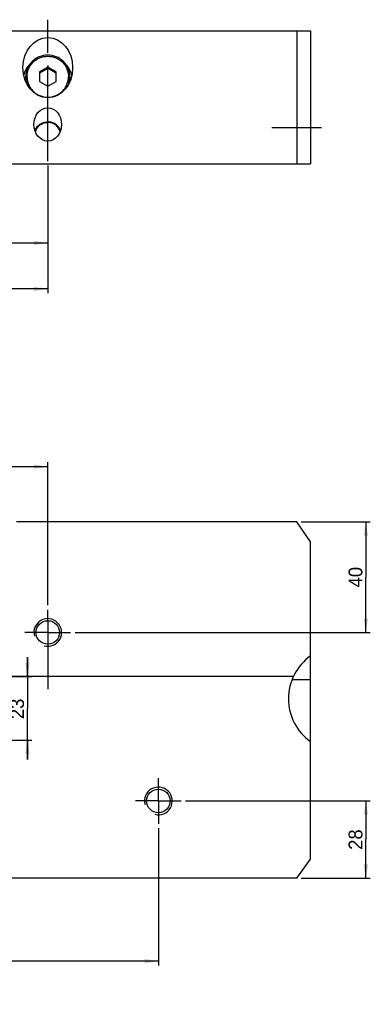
# Paper-space layout 'MG303647-00_KON_3PLEX_X1_2_2' of a CAD drawing. Header units: millimetres. Extents: x 1 to 840, y 1 to 593.
# Tile 11 of 14: x 630 to 694, y 144 to 322. Entities that reach past the tile are written whole.
import ezdxf
from ezdxf.enums import TextEntityAlignment as Align

# ---------------------------------------------------------------- set-up
doc = ezdxf.new("R2010")
doc.units = ezdxf.units.MM
doc.header["$LTSCALE"] = 32.67
doc.linetypes.add('CENTER', pattern=[0.6, 0.375, -0.075, 0.075, -0.075])
doc.layers.get('0').update_dxf_attribs({"linetype": 'CONTINUOUS'})
doc.layers.add('AXS', color=7, linetype='CONTINUOUS')
doc.layers.add('DEFAULT_1', color=7, linetype='CENTER')
doc.styles.add('TEXTSTYLE_10', font='gdt', dxfattribs={"width": 0.6})
doc.styles.add('TEXTSTYLE_9', font='txt', dxfattribs={"width": 0.6})
doc.dimstyles.new('DIMSTYLE_12', dxfattribs={"dimtxt": 2.5, "dimasz": 2.5, "dimexe": 0.8, "dimexo": 0.8, "dimtad": 1, "dimlfac": 2, "dimdsep": 46, "dimtxsty": 'Standard', "dimblk": '_FILLED', "dimblk1": '_FILLED', "dimblk2": '_FILLED', "dimcen": 0.09, "dimclrt": 5, "dimazin": 2, "dimtol": 1, "dimtp": 0.2, "dimtm": 0.2, "dimtfac": 1, "dimtofl": 0, "dimtmove": 0, "dimatfit": 3, "dimldrblk": '_FILLED', "dimfxl": 1, "dimtolj": 1, "dimarcsym": 0})
doc.dimstyles.new('DIMSTYLE_2', dxfattribs={"dimtxt": 2.5, "dimasz": 2.5, "dimexe": 0.8, "dimexo": 0.8, "dimtad": 1, "dimlfac": 2, "dimdsep": 46, "dimtxsty": 'Standard', "dimblk": '_FILLED', "dimblk1": '_FILLED', "dimblk2": '_FILLED', "dimcen": 0.09, "dimclrt": 5, "dimazin": 2, "dimtol": 1, "dimtp": 0.1, "dimtm": 0.1, "dimtfac": 1, "dimtofl": 0, "dimtmove": 0, "dimatfit": 3, "dimldrblk": '_FILLED', "dimfxl": 1, "dimtolj": 1, "dimarcsym": 0})
doc.dimstyles.new('DIMSTYLE_6', dxfattribs={"dimtxt": 2.5, "dimasz": 2.5, "dimexe": 0.8, "dimexo": 0.8, "dimtad": 1, "dimlfac": 2, "dimdsep": 46, "dimtxsty": 'Standard', "dimblk": '_FILLED', "dimblk1": '_FILLED', "dimblk2": '_FILLED', "dimcen": 0.09, "dimclrt": 5, "dimazin": 2, "dimtp": 0.01, "dimtm": 0.01, "dimtfac": 1, "dimtofl": 0, "dimtmove": 0, "dimatfit": 3, "dimldrblk": '_FILLED', "dimfxl": 1, "dimtolj": 1, "dimarcsym": 0})

# ---------------------------------------------------------------- blocks, each defined once
blk = doc.blocks.new('_FILLED')
at = {"color": 0, "linetype": 'ByBlock'}
blk.add_solid([(0, 0), (-1, 0.16), (-1, -0.16)], dxfattribs=at)
blk = doc.blocks.new('*D19')
at = {"color": 2, "linetype": 'Continuous', "transparency": 16777216}
for p, q in [((635.34, 295.58), (635.34, 280.77)), ((545.34, 281.57), (590.34, 281.57)), ((635.34, 281.57), (590.34, 281.57))]:
    blk.add_line(p, q, dxfattribs=at)
at = {"color": 2, "linetype": 'Continuous', "transparency": 16777216, "xscale": 2.5, "yscale": 2.5, "zscale": 2.5, "rotation": 180}
blk.add_blockref('_FILLED', (545.34, 281.57), dxfattribs=at)
at = {"color": 2, "linetype": 'Continuous', "transparency": 16777216, "xscale": 2.5, "yscale": 2.5, "zscale": 2.5}
blk.add_blockref('_FILLED', (635.34, 281.57), dxfattribs=at)
at = {"color": 5, "linetype": 'Continuous', "transparency": 16777216, "style": 'TEXTSTYLE_10'}
blk.add_text('`', height=1.5, dxfattribs=at).set_placement((592.74, 283.57), align=Align.CENTER)
at = {"color": 5, "linetype": 'Continuous', "transparency": 16777216}
blk.add_text('180', height=2.5, dxfattribs=at).set_placement((588.11, 282.32), align=Align.CENTER)
at = {"color": 5, "linetype": 'Continuous', "transparency": 16777216, "style": 'TEXTSTYLE_9', "width": 0.6}
blk.add_text('0.1', height=1.5, dxfattribs=at).set_placement((594.96, 283.57), align=Align.CENTER)
blk = doc.blocks.new('*D34')
at = {"color": 2, "linetype": 'Continuous', "transparency": 16777216}
for p, q in [((455.34, 295.58), (455.34, 272.47)), ((635.34, 295.58), (635.34, 272.47)), ((455.34, 273.27), (545.34, 273.27)), ((635.34, 273.27), (545.34, 273.27))]:
    blk.add_line(p, q, dxfattribs=at)
at = {"color": 2, "linetype": 'Continuous', "transparency": 16777216, "xscale": 2.5, "yscale": 2.5, "zscale": 2.5, "rotation": 180}
blk.add_blockref('_FILLED', (455.34, 273.27), dxfattribs=at)
at = {"color": 2, "linetype": 'Continuous', "transparency": 16777216, "xscale": 2.5, "yscale": 2.5, "zscale": 2.5}
blk.add_blockref('_FILLED', (635.34, 273.27), dxfattribs=at)
at = {"color": 5, "linetype": 'Continuous', "transparency": 16777216}
blk.add_text('360', height=2.5, dxfattribs=at).set_placement((553.9, 274.02), align=Align.CENTER)
at = {"color": 5, "linetype": 'Continuous', "transparency": 16777216, "style": 'TEXTSTYLE_10'}
blk.add_text('`', height=1.5, dxfattribs=at).set_placement((558.52, 275.27), align=Align.CENTER)
at = {"color": 5, "linetype": 'Continuous', "transparency": 16777216, "style": 'TEXTSTYLE_9', "width": 0.6}
blk.add_text('0.2', height=1.5, dxfattribs=at).set_placement((560.75, 275.27), align=Align.CENTER)
blk = doc.blocks.new('*D39')
at = {"color": 2, "linetype": 'Continuous', "transparency": 16777216}
for p, q in [((435.34, 175.65), (435.34, 150.78)), ((655.34, 175.65), (655.34, 150.78)), ((435.34, 151.58), (545.34, 151.58)), ((655.34, 151.58), (545.34, 151.58))]:
    blk.add_line(p, q, dxfattribs=at)
at = {"color": 2, "linetype": 'Continuous', "transparency": 16777216, "xscale": 2.5, "yscale": 2.5, "zscale": 2.5, "rotation": 180}
blk.add_blockref('_FILLED', (435.34, 151.58), dxfattribs=at)
at = {"color": 2, "linetype": 'Continuous', "transparency": 16777216, "xscale": 2.5, "yscale": 2.5, "zscale": 2.5}
blk.add_blockref('_FILLED', (655.34, 151.58), dxfattribs=at)
at = {"color": 5, "linetype": 'Continuous', "transparency": 16777216, "style": 'TEXTSTYLE_10'}
blk.add_text('`', height=1.5, dxfattribs=at).set_placement((555.83, 153.58), align=Align.CENTER)
at = {"color": 5, "linetype": 'Continuous', "transparency": 16777216, "style": 'TEXTSTYLE_9', "width": 0.6}
blk.add_text('0.1', height=1.5, dxfattribs=at).set_placement((558.06, 153.58), align=Align.CENTER)
at = {"color": 5, "linetype": 'Continuous', "transparency": 16777216}
blk.add_text('440', height=2.5, dxfattribs=at).set_placement((551.21, 152.33), align=Align.CENTER)
blk = doc.blocks.new('*D40')
at = {"color": 2, "linetype": 'Continuous', "transparency": 16777216}
for p, q in [((455.34, 216), (455.34, 241.88)), ((455.34, 241.08), (545.34, 241.08)), ((635.34, 241.08), (545.34, 241.08)), ((635.34, 216), (635.34, 241.88))]:
    blk.add_line(p, q, dxfattribs=at)
at = {"color": 2, "linetype": 'Continuous', "transparency": 16777216, "xscale": 2.5, "yscale": 2.5, "zscale": 2.5, "rotation": 180}
blk.add_blockref('_FILLED', (455.34, 241.08), dxfattribs=at)
at = {"color": 2, "linetype": 'Continuous', "transparency": 16777216, "xscale": 2.5, "yscale": 2.5, "zscale": 2.5}
blk.add_blockref('_FILLED', (635.34, 241.08), dxfattribs=at)
at = {"color": 5, "linetype": 'Continuous', "transparency": 16777216}
blk.add_text('360', height=2.5, dxfattribs=at).set_placement((550.68, 241.83), align=Align.CENTER)
at = {"color": 5, "linetype": 'Continuous', "transparency": 16777216, "style": 'TEXTSTYLE_10'}
blk.add_text('`', height=1.5, dxfattribs=at).set_placement((555.31, 243.08), align=Align.CENTER)
at = {"color": 5, "linetype": 'Continuous', "transparency": 16777216, "style": 'TEXTSTYLE_9', "width": 0.6}
blk.add_text('0.1', height=1.5, dxfattribs=at).set_placement((557.53, 243.08), align=Align.CENTER)
blk = doc.blocks.new('*D41')
at = {"color": 2, "linetype": 'Continuous', "transparency": 16777216}
for p, q in [((660.26, 180.58), (693.64, 180.58)), ((692.84, 180.58), (692.84, 173.58)), ((692.84, 166.58), (692.84, 173.58)), ((681.14, 166.58), (693.64, 166.58))]:
    blk.add_line(p, q, dxfattribs=at)
at = {"color": 2, "linetype": 'Continuous', "transparency": 16777216, "xscale": 2.5, "yscale": 2.5, "zscale": 2.5}
for p, rotation in [((692.84, 180.58), 90), ((692.84, 166.58), 270)]:
    blk.add_blockref('_FILLED', p, dxfattribs=dict(at, rotation=rotation))
at = {"color": 5, "linetype": 'Continuous', "transparency": 16777216, "insert": (689.71, 173.58), "char_height": 2.5, "width": 5, "attachment_point": 2, "rotation": 90, "line_spacing_factor": 0.9}
blk.add_mtext('28', dxfattribs=at)
blk = doc.blocks.new('*D42')
at = {"color": 2, "linetype": 'Continuous', "transparency": 16777216}
for p, q in [((681.14, 231.08), (693.64, 231.08)), ((692.84, 231.08), (692.84, 221.08)), ((692.84, 211.08), (692.84, 221.08)), ((640.26, 211.08), (693.64, 211.08))]:
    blk.add_line(p, q, dxfattribs=at)
at = {"color": 2, "linetype": 'Continuous', "transparency": 16777216, "xscale": 2.5, "yscale": 2.5, "zscale": 2.5}
for p, rotation in [((692.84, 231.08), 90), ((692.84, 211.08), 270)]:
    blk.add_blockref('_FILLED', p, dxfattribs=dict(at, rotation=rotation))
at = {"color": 5, "linetype": 'Continuous', "transparency": 16777216, "insert": (689.71, 221.08), "char_height": 2.5, "width": 5, "attachment_point": 2, "rotation": 90, "line_spacing_factor": 0.9}
blk.add_mtext('40', dxfattribs=at)
blk = doc.blocks.new('*D63')
at = {"color": 2, "linetype": 'Continuous', "transparency": 16777216}
for p, q in [((631.65, 203.08), (631.65, 206.58)), ((631.65, 206.58), (631.65, 197.33)), ((626.14, 203.08), (632.45, 203.08)), ((631.65, 188.08), (631.65, 197.33)), ((626.14, 191.58), (632.45, 191.58)), ((631.65, 191.58), (631.65, 188.08))]:
    blk.add_line(p, q, dxfattribs=at)
at = {"color": 2, "linetype": 'Continuous', "transparency": 16777216, "xscale": 2.5, "yscale": 2.5, "zscale": 2.5}
for p, rotation in [((631.65, 203.08), 270), ((631.65, 191.58), 90)]:
    blk.add_blockref('_FILLED', p, dxfattribs=dict(at, rotation=rotation))
at = {"color": 5, "linetype": 'Continuous', "transparency": 16777216, "insert": (628.53, 197.24), "char_height": 2.5, "width": 5, "attachment_point": 2, "rotation": 90, "line_spacing_factor": 0.9}
blk.add_mtext('23', dxfattribs=at)

psp = doc.layouts.new('MG303647-00_KON_3PLEX_X1_2_2')

# ---------------------------------------------------------------- linework, layer by layer
at = {"color": 7, "linetype": 'Continuous'}
for p, q in [((407.8353, 319.9994), (682.8353, 319.9994)), ((680.3353, 319.9994), (680.3353, 295.8994)), ((682.8353, 319.9994), (682.8353, 295.8994)), ((635.3353, 313.3924), (633.8353, 312.5381)), ((635.3353, 313.1468), (633.8353, 312.2925)), ((633.8353, 312.5381), (633.8353, 310.8294)), ((636.8353, 312.5381), (635.3353, 313.3924)), ((635.3353, 313.3924), (635.3353, 313.1468)), ((636.8353, 312.2925), (635.3353, 313.1468)), ((636.8353, 310.8294), (636.8353, 312.5381)), ((631.3353, 311.6428), (631.3353, 310.865)), ((633.8353, 310.8294), (635.3353, 309.975)), ((635.3353, 309.975), (636.8353, 310.8294)), ((639.3353, 311.6428), (639.3353, 310.865)), ((407.8353, 295.8994), (682.8353, 295.8994)), ((680.3353, 231.0764), (629.6939, 231.0764)), ((682.8353, 227.5114), (680.3353, 231.0764)), ((682.8353, 170.0682), (682.8353, 227.5114)), ((679.7184, 203.0764), (410.9521, 203.0764)), ((682.8353, 202.4955), (679.516, 202.4955)), ((680.3353, 166.5764), (682.8353, 170.0682)), ((680.3353, 166.5764), (627.0357, 166.5764))]:
    psp.add_line(p, q, dxfattribs=at)
for centre in [(635.3353, 211.0764), (655.3353, 180.5764)]:
    psp.add_circle(centre, 2.125, dxfattribs=at)
for centre, radius, start, end in [((635.2692, 310.8421), 4.4391, 139.119184, 150.524084), ((635.4013, 310.8421), 4.4391, 29.476318, 40.879811), ((635.2566, 310.8521), 4.4232, 150.555773, 166.294991), ((635.414, 310.8521), 4.4232, 13.702454, 29.444616), ((688.3353, 199.0764), 9.5, 125.37654, 234.62346)]:
    psp.add_arc(centre, radius, start, end, dxfattribs=at)
at = {"color": 9, "linetype": 'Continuous'}
for centre, start, end in [((635.2335, 311.6432), 180.006713, 197.555545), ((635.4371, 311.6432), 342.436332, 359.993274)]:
    psp.add_arc(centre, 3.8982, start, end, dxfattribs=at)
at = {"color": 2, "linetype": 'Continuous'}
for centre in [(635.3353, 211.0764), (655.3353, 180.5764)]:
    psp.add_arc(centre, 2.5, 255, 195, dxfattribs=at)
at = {"color": 7, "linetype": 'Continuous'}
for centre, major_axis in [((635.3353, 313.319), (0, 5.4424)), ((635.3353, 303.039), (0, 3.0235))]:
    psp.add_ellipse(centre, major_axis=major_axis, ratio=0.82684557, dxfattribs=at)
for points, knots in [([(639.3353, 311.6428), (639.3353, 311.901), (639.2836, 312.4191), (639.0542, 313.165), (638.6817, 313.8525), (638.1807, 314.4547), (637.5704, 314.9486), (636.6454, 315.437), (635.3353, 315.6956), (634.0252, 315.437), (633.1002, 314.9486), (632.4898, 314.4547), (631.9889, 313.8525), (631.6164, 313.165), (631.387, 312.4191), (631.3353, 311.901), (631.3353, 311.6428)], [0, 0, 0, 0, 0.06220952, 0.12447059, 0.1868382, 0.24933938, 0.31198643, 0.37476779, 0.50000012, 0.62523242, 0.68801374, 0.75066074, 0.81316188, 0.87552945, 0.93779048, 1, 1, 1, 1]), ([(633.0066, 301.936), (633.0972, 302.165), (633.3503, 302.5988), (633.9053, 303.1068), (634.5867, 303.431), (635.0866, 303.5051), (635.3353, 303.5051)], [0, 0, 0, 0, 0.24866224, 0.49830051, 0.74886711, 1, 1, 1, 1]), ([(633.112, 301.6931), (633.1709, 301.9366), (633.3737, 302.4082), (633.8938, 302.9737), (634.5721, 303.3403), (635.082, 303.4247), (635.3353, 303.4247)], [0, 0, 0, 0, 0.24852892, 0.49807012, 0.7486922, 1, 1, 1, 1]), ([(637.6642, 301.9355), (637.5736, 302.1645), (637.3205, 302.5985), (636.7656, 303.1067), (636.084, 303.431), (635.584, 303.5051), (635.3353, 303.5051)], [0, 0, 0, 0, 0.248662, 0.49830013, 0.74886683, 1, 1, 1, 1]), ([(637.5585, 301.6934), (637.4996, 301.9369), (637.2967, 302.4084), (636.7766, 302.9738), (636.0984, 303.3403), (635.5886, 303.4247), (635.3353, 303.4247)], [0, 0, 0, 0, 0.24852904, 0.49807034, 0.74869238, 1, 1, 1, 1])]:
    psp.add_open_spline(points, degree=3, knots=knots, dxfattribs=at)
at = {"color": 9, "linetype": 'Continuous'}
for points in [[(631.5853, 311.6837), (631.5853, 311.9255), (631.6337, 312.4107), (631.8487, 313.1091), (632.1977, 313.753), (632.6672, 314.3171), (633.2394, 314.78), (634.1068, 315.2376), (635.3353, 315.48), (636.5638, 315.2376), (637.4312, 314.78), (638.0034, 314.3171), (638.4729, 313.753), (638.8219, 313.1091), (639.0369, 312.4107), (639.0853, 311.9255), (639.0853, 311.6837)], [(631.5853, 311.6837), (631.5853, 311.4419), (631.6337, 310.9568), (631.8487, 310.2583), (632.1977, 309.6144), (632.6672, 309.0503), (633.2394, 308.5875), (634.1068, 308.1298), (635.3353, 307.8874), (636.5638, 308.1298), (637.4312, 308.5875), (638.0034, 309.0503), (638.4729, 309.6144), (638.8219, 310.2583), (639.0369, 310.9568), (639.0853, 311.4419), (639.0853, 311.6837)]]:
    psp.add_open_spline(points, degree=3, knots=[0, 0, 0, 0, 0.06215821, 0.1243759, 0.18671479, 0.24920619, 0.31186372, 0.37467406, 0.5, 0.62532594, 0.68813628, 0.75079381, 0.81328521, 0.8756241, 0.93784179, 1, 1, 1, 1], dxfattribs=at)
at = {"layer": 'AXS', "color": 7, "linetype": 'CENTER'}
for p, q in [((635.3353, 296.3784), (635.3353, 321.9994)), ((675.8353, 302.4994), (684.8353, 302.4994)), ((635.3353, 213.0585), (635.3353, 215.2014)), ((635.3353, 213.0585), (635.3353, 199.1934)), ((635.3353, 211.0764), (631.2103, 211.0764)), ((635.3353, 211.0764), (639.4603, 211.0764)), ((655.3353, 180.5764), (655.3353, 184.7014)), ((655.3353, 180.5764), (651.2103, 180.5764)), ((655.3353, 180.5764), (659.4603, 180.5764)), ((655.3353, 180.5764), (655.3353, 176.4514))]:
    psp.add_line(p, q, dxfattribs=at)
at = {"layer": 'DEFAULT_1', "color": 7, "linetype": 'CENTER'}
for p, q in [((635.3353, 313.6837), (635.3353, 313.3924)), ((635.3353, 305.181), (635.3353, 313.1468))]:
    psp.add_line(p, q, dxfattribs=at)

# ---------------------------------------------------------------- dimensions: what is measured, and where the dimension line sits
at = {"color": 2, "linetype": 'Continuous'}
for base, p1, p2, dimstyle, picture, middle in [((635.3353, 273.2733), (455.3353, 296.3784), (635.3353, 296.3784), 'DIMSTYLE_12', '*D34', (556.1224, 273.2733)), ((635.3353, 281.5723), (545.3353, 143.7656), (635.3353, 296.3784), 'DIMSTYLE_2', '*D19', (590.3353, 281.5723)), ((635.3353, 241.0764), (455.3353, 215.2014), (635.3353, 215.2014), 'DIMSTYLE_2', '*D40', (552.9095, 241.0764)), ((655.3353, 151.5764), (435.3353, 176.4514), (655.3353, 176.4514), 'DIMSTYLE_2', '*D39', (553.4319, 151.5764))]:
    dim = psp.add_linear_dim(base=base, p1=p1, p2=p2, dimstyle=dimstyle, dxfattribs=at)
    dim.commit()
    dim.dimension.update_dxf_attribs({"geometry": picture, "text_midpoint": middle, "dimtype": 160})
for base, p1, p2, angle, picture, middle in [((692.8353, 231.0764), (639.4603, 211.0764), (680.3353, 231.0764), 90, '*D42', (692.8353, 221.0764)), ((631.6548, 191.5764), (625.3353, 203.0764), (625.3353, 191.5764), 270, '*D63', (631.6548, 197.3144)), ((692.8353, 180.5764), (680.3353, 166.5764), (659.4603, 180.5764), 90, '*D41', (692.8353, 173.6545))]:
    dim = psp.add_linear_dim(base=base, p1=p1, p2=p2, angle=angle, dimstyle='DIMSTYLE_6', dxfattribs=at)
    dim.commit()
    dim.dimension.update_dxf_attribs({"geometry": picture, "text_midpoint": middle, "dimtype": 160})

doc.saveas('drawing.dxf')
